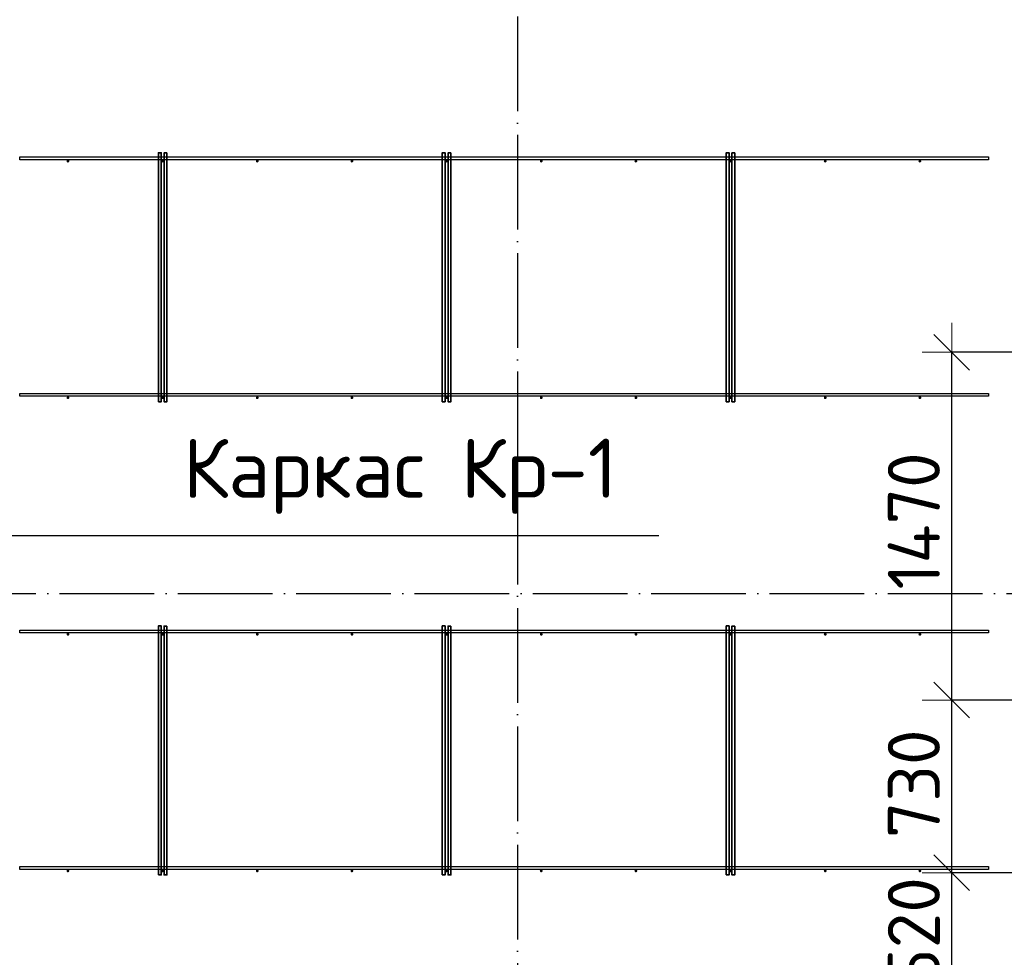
# Model space of a CAD drawing. Header units: millimetres. Extents: x 13527 to 139154, y -122592 to 61893.
# Tile 112 of 128: x 97536 to 101697, y 36862 to 40826. Entities that reach past the tile are written whole.
import ezdxf

# ---------------------------------------------------------------- set-up
doc = ezdxf.new("R2010")
doc.units = ezdxf.units.MM
doc.header["$PDMODE"] = 65
doc.linetypes.add('______11', pattern=[500, 400, -50, 0, -50])
doc.linetypes.add('______5', pattern=[1100, 800, -100, 100, -100])
doc.layers.add('Standard', color=7, linetype='Continuous', lineweight=25)
doc.layers.add('Размерная линия_ общее', color=7, linetype='Continuous', lineweight=13)
doc.layers.add('Арм.стержн. Фиксатор', color=7, linetype='Continuous', lineweight=35, true_color=0x501e0f)
doc.layers.add('Осевая линия_ общее', color=7, linetype='______5', lineweight=13, true_color=0xa0a0a0)
doc.styles.add('ISOCPEUR', font='ISOCPEUR')
doc.dimstyles.new('DIMSTYLE_3', dxfattribs={"dimtxt": 220, "dimasz": 250, "dimexe": 0, "dimexo": 0, "dimgap": 110, "dimtad": 2, "dimdec": 0, "dimrnd": 5, "dimzin": 12, "dimdsep": 46, "dimtxsty": 'ISOCPEUR', "dimblk1": 'ALL_ML_STRICH', "dimblk2": 'ALL_ML_STRICH', "dimsah": 1, "dimcen": 0, "dimclrd": 7, "dimclre": 256, "dimclrt": 7, "dimadec": 0, "dimazin": 0, "dimtfac": 1, "dimtdec": 0, "dimtix": 1, "dimtmove": 2, "dimatfit": 3, "dimfxl": 0, "dimtvp": 1.2, "dimtzin": 0, "dimlwd": 0, "dimlwe": -3, "dimarcsym": 0})
doc.dimstyles.new('DIMSTYLE_5', dxfattribs={"dimtxt": 220, "dimasz": 250, "dimexe": 0, "dimexo": 0, "dimgap": 110, "dimtad": 2, "dimdec": 0, "dimrnd": 5, "dimzin": 12, "dimdsep": 46, "dimtxsty": 'ISOCPEUR', "dimblk1": 'ALL_ML_STRICH', "dimblk2": 'ALL_ML_STRICH', "dimsah": 1, "dimcen": 0, "dimclrd": 7, "dimclre": 256, "dimclrt": 7, "dimadec": 0, "dimazin": 0, "dimtfac": 1, "dimtdec": 0, "dimtix": 1, "dimtmove": 2, "dimatfit": 3, "dimfxl": 0, "dimtzin": 0, "dimlwd": 0, "dimlwe": -3, "dimarcsym": 0})

# ---------------------------------------------------------------- blocks, each defined once
blk = doc.blocks.new('ALL_ML_STRICH')
at = {"color": 0, "linetype": 'ByBlock', "lineweight": -2}
for p, q in [((0, -0.5), (0, 0.5)), ((-0.3, -0.3), (0.3, 0.3)), ((-1, 0), (0.5, 0))]:
    blk.add_line(p, q, dxfattribs=at)
blk = doc.blocks.new('*D486')
at = {"layer": 'DEFPOINTS', "color": 7, "linetype": 'Continuous', "lineweight": 13, "transparency": 33554687}
for p in [(101894, 37220), (101474.5, 36700), (101633.3, 36700)]:
    blk.add_point(p, dxfattribs=at)
at = {"layer": 'Размерная линия_ общее', "color": 253, "linetype": 'Continuous', "lineweight": -2, "true_color": 0xa0a0a0, "transparency": 33554687}
for p, q in [((101874, 37220), (101474.5, 37220)), ((101653.3, 36700), (101474.5, 36700))]:
    blk.add_line(p, q, dxfattribs=at)
at = {"layer": 'Размерная линия_ общее', "color": 7, "linetype": 'Continuous', "lineweight": -2, "transparency": 33554687}
blk.add_line((101474.5, 36700), (101474.5, 37220), dxfattribs=at)
at = {"layer": 'Размерная линия_ общее', "color": 7, "linetype": 'Continuous', "lineweight": 13, "transparency": 33554687, "xscale": 250, "yscale": 250, "zscale": 250}
for p, rotation in [((101474.5, 37220), 90), ((101474.5, 36700), 270)]:
    blk.add_blockref('ALL_ML_STRICH', p, dxfattribs=dict(at, rotation=rotation))
at = {"layer": 'Размерная линия_ общее', "color": 7, "linetype": 'Continuous', "lineweight": 13, "transparency": 33554687, "insert": (101314.5, 36971), "char_height": 220, "width": 660, "attachment_point": 5, "rotation": 90, "style": 'ISOCPEUR'}
blk.add_mtext('\\A1;{520}', dxfattribs=at)
blk = doc.blocks.new('*D487')
at = {"layer": 'DEFPOINTS', "color": 7, "linetype": 'Continuous', "lineweight": 13, "transparency": 33554687}
for p in [(102806, 37950), (101474.5, 37220), (101894, 37220)]:
    blk.add_point(p, dxfattribs=at)
at = {"layer": 'Размерная линия_ общее', "color": 253, "linetype": 'Continuous', "lineweight": -2, "true_color": 0xa0a0a0, "transparency": 33554687}
for p, q in [((102786, 37950), (101474.5, 37950)), ((101874, 37220), (101474.5, 37220))]:
    blk.add_line(p, q, dxfattribs=at)
at = {"layer": 'Размерная линия_ общее', "color": 7, "linetype": 'Continuous', "lineweight": -2, "transparency": 33554687}
blk.add_line((101474.5, 37220), (101474.5, 37950), dxfattribs=at)
at = {"layer": 'Размерная линия_ общее', "color": 7, "linetype": 'Continuous', "lineweight": 13, "transparency": 33554687, "xscale": 250, "yscale": 250, "zscale": 250}
for p, rotation in [((101474.5, 37950), 90), ((101474.5, 37220), 270)]:
    blk.add_blockref('ALL_ML_STRICH', p, dxfattribs=dict(at, rotation=rotation))
at = {"layer": 'Размерная линия_ общее', "color": 7, "linetype": 'Continuous', "lineweight": 13, "transparency": 33554687, "insert": (101314.5, 37596), "char_height": 220, "width": 660, "attachment_point": 5, "rotation": 90, "style": 'ISOCPEUR'}
blk.add_mtext('\\A1;{730}', dxfattribs=at)
blk = doc.blocks.new('*D488')
at = {"layer": 'DEFPOINTS', "color": 7, "linetype": 'Continuous', "lineweight": 13, "transparency": 33554687}
for p in [(101894, 39420), (101474.5, 37950), (102806, 37950)]:
    blk.add_point(p, dxfattribs=at)
at = {"layer": 'Размерная линия_ общее', "color": 253, "linetype": 'Continuous', "lineweight": -2, "true_color": 0xa0a0a0, "transparency": 33554687}
for p, q in [((101874, 39420), (101474.5, 39420)), ((102786, 37950), (101474.5, 37950))]:
    blk.add_line(p, q, dxfattribs=at)
at = {"layer": 'Размерная линия_ общее', "color": 7, "linetype": 'Continuous', "lineweight": -2, "transparency": 33554687}
blk.add_line((101474.5, 37950), (101474.5, 39420), dxfattribs=at)
at = {"layer": 'Размерная линия_ общее', "color": 7, "linetype": 'Continuous', "lineweight": 13, "transparency": 33554687, "xscale": 250, "yscale": 250, "zscale": 250}
for p, rotation in [((101474.5, 39420), 90), ((101474.5, 37950), 270)]:
    blk.add_blockref('ALL_ML_STRICH', p, dxfattribs=dict(at, rotation=rotation))
at = {"layer": 'Размерная линия_ общее', "color": 7, "linetype": 'Continuous', "lineweight": 13, "transparency": 33554687, "insert": (101314.5, 38707), "char_height": 220, "width": 880, "attachment_point": 5, "rotation": 90, "style": 'ISOCPEUR'}
blk.add_mtext('\\A1;{1470}', dxfattribs=at)

msp = doc.modelspace()

# ---------------------------------------------------------------- hatches: boundary and pattern name
at = {"layer": 'Арм.стержн. Фиксатор', "linetype": 'Continuous', "lineweight": 35, "transparency": 33554687}
for points in [[(97746, 40228), (97745.5, 40230.3), (97744.2, 40232.2), (97742.3, 40233.5), (97740, 40234), (97737.7, 40233.5), (97735.8, 40232.2), (97734.5, 40230.3), (97734, 40228), (97734.5, 40225.7), (97735.8, 40223.8), (97737.7, 40222.5), (97740, 40222), (97742.3, 40222.5), (97744.2, 40223.8), (97745.5, 40225.7)], [(98146, 40228), (98145.5, 40230.3), (98144.2, 40232.2), (98142.3, 40233.5), (98140, 40234), (98137.7, 40233.5), (98135.8, 40232.2), (98134.5, 40230.3), (98134, 40228), (98134.5, 40225.7), (98135.8, 40223.8), (98137.7, 40222.5), (98140, 40222), (98142.3, 40222.5), (98144.2, 40223.8), (98145.5, 40225.7)], [(98546, 40228), (98545.5, 40230.3), (98544.2, 40232.2), (98542.3, 40233.5), (98540, 40234), (98537.7, 40233.5), (98535.8, 40232.2), (98534.5, 40230.3), (98534, 40228), (98534.5, 40225.7), (98535.8, 40223.8), (98537.7, 40222.5), (98540, 40222), (98542.3, 40222.5), (98544.2, 40223.8), (98545.5, 40225.7)], [(98946, 40228), (98945.5, 40230.3), (98944.2, 40232.2), (98942.3, 40233.5), (98940, 40234), (98937.7, 40233.5), (98935.8, 40232.2), (98934.5, 40230.3), (98934, 40228), (98934.5, 40225.7), (98935.8, 40223.8), (98937.7, 40222.5), (98940, 40222), (98942.3, 40222.5), (98944.2, 40223.8), (98945.5, 40225.7)], [(99346, 40228), (99345.5, 40230.3), (99344.2, 40232.2), (99342.3, 40233.5), (99340, 40234), (99337.7, 40233.5), (99335.8, 40232.2), (99334.5, 40230.3), (99334, 40228), (99334.5, 40225.7), (99335.8, 40223.8), (99337.7, 40222.5), (99340, 40222), (99342.3, 40222.5), (99344.2, 40223.8), (99345.5, 40225.7)], [(99746, 40228), (99745.5, 40230.3), (99744.2, 40232.2), (99742.3, 40233.5), (99740, 40234), (99737.7, 40233.5), (99735.8, 40232.2), (99734.5, 40230.3), (99734, 40228), (99734.5, 40225.7), (99735.8, 40223.8), (99737.7, 40222.5), (99740, 40222), (99742.3, 40222.5), (99744.2, 40223.8), (99745.5, 40225.7)], [(100146, 40228), (100145.5, 40230.3), (100144.2, 40232.2), (100142.3, 40233.5), (100140, 40234), (100137.7, 40233.5), (100135.8, 40232.2), (100134.5, 40230.3), (100134, 40228), (100134.5, 40225.7), (100135.8, 40223.8), (100137.7, 40222.5), (100140, 40222), (100142.3, 40222.5), (100144.2, 40223.8), (100145.5, 40225.7)], [(100546, 40228), (100545.5, 40230.3), (100544.2, 40232.2), (100542.3, 40233.5), (100540, 40234), (100537.7, 40233.5), (100535.8, 40232.2), (100534.5, 40230.3), (100534, 40228), (100534.5, 40225.7), (100535.8, 40223.8), (100537.7, 40222.5), (100540, 40222), (100542.3, 40222.5), (100544.2, 40223.8), (100545.5, 40225.7)], [(100946, 40228), (100945.5, 40230.3), (100944.2, 40232.2), (100942.3, 40233.5), (100940, 40234), (100937.7, 40233.5), (100935.8, 40232.2), (100934.5, 40230.3), (100934, 40228), (100934.5, 40225.7), (100935.8, 40223.8), (100937.7, 40222.5), (100940, 40222), (100942.3, 40222.5), (100944.2, 40223.8), (100945.5, 40225.7)], [(101346, 40228), (101345.5, 40230.3), (101344.2, 40232.2), (101342.3, 40233.5), (101340, 40234), (101337.7, 40233.5), (101335.8, 40232.2), (101334.5, 40230.3), (101334, 40228), (101334.5, 40225.7), (101335.8, 40223.8), (101337.7, 40222.5), (101340, 40222), (101342.3, 40222.5), (101344.2, 40223.8), (101345.5, 40225.7)], [(97746, 39228), (97745.5, 39230.3), (97744.2, 39232.2), (97742.3, 39233.5), (97740, 39234), (97737.7, 39233.5), (97735.8, 39232.2), (97734.5, 39230.3), (97734, 39228), (97734.5, 39225.7), (97735.8, 39223.8), (97737.7, 39222.5), (97740, 39222), (97742.3, 39222.5), (97744.2, 39223.8), (97745.5, 39225.7)], [(98146, 39228), (98145.5, 39230.3), (98144.2, 39232.2), (98142.3, 39233.5), (98140, 39234), (98137.7, 39233.5), (98135.8, 39232.2), (98134.5, 39230.3), (98134, 39228), (98134.5, 39225.7), (98135.8, 39223.8), (98137.7, 39222.5), (98140, 39222), (98142.3, 39222.5), (98144.2, 39223.8), (98145.5, 39225.7)], [(98546, 39228), (98545.5, 39230.3), (98544.2, 39232.2), (98542.3, 39233.5), (98540, 39234), (98537.7, 39233.5), (98535.8, 39232.2), (98534.5, 39230.3), (98534, 39228), (98534.5, 39225.7), (98535.8, 39223.8), (98537.7, 39222.5), (98540, 39222), (98542.3, 39222.5), (98544.2, 39223.8), (98545.5, 39225.7)], [(98946, 39228), (98945.5, 39230.3), (98944.2, 39232.2), (98942.3, 39233.5), (98940, 39234), (98937.7, 39233.5), (98935.8, 39232.2), (98934.5, 39230.3), (98934, 39228), (98934.5, 39225.7), (98935.8, 39223.8), (98937.7, 39222.5), (98940, 39222), (98942.3, 39222.5), (98944.2, 39223.8), (98945.5, 39225.7)], [(99346, 39228), (99345.5, 39230.3), (99344.2, 39232.2), (99342.3, 39233.5), (99340, 39234), (99337.7, 39233.5), (99335.8, 39232.2), (99334.5, 39230.3), (99334, 39228), (99334.5, 39225.7), (99335.8, 39223.8), (99337.7, 39222.5), (99340, 39222), (99342.3, 39222.5), (99344.2, 39223.8), (99345.5, 39225.7)], [(99746, 39228), (99745.5, 39230.3), (99744.2, 39232.2), (99742.3, 39233.5), (99740, 39234), (99737.7, 39233.5), (99735.8, 39232.2), (99734.5, 39230.3), (99734, 39228), (99734.5, 39225.7), (99735.8, 39223.8), (99737.7, 39222.5), (99740, 39222), (99742.3, 39222.5), (99744.2, 39223.8), (99745.5, 39225.7)], [(100146, 39228), (100145.5, 39230.3), (100144.2, 39232.2), (100142.3, 39233.5), (100140, 39234), (100137.7, 39233.5), (100135.8, 39232.2), (100134.5, 39230.3), (100134, 39228), (100134.5, 39225.7), (100135.8, 39223.8), (100137.7, 39222.5), (100140, 39222), (100142.3, 39222.5), (100144.2, 39223.8), (100145.5, 39225.7)], [(100546, 39228), (100545.5, 39230.3), (100544.2, 39232.2), (100542.3, 39233.5), (100540, 39234), (100537.7, 39233.5), (100535.8, 39232.2), (100534.5, 39230.3), (100534, 39228), (100534.5, 39225.7), (100535.8, 39223.8), (100537.7, 39222.5), (100540, 39222), (100542.3, 39222.5), (100544.2, 39223.8), (100545.5, 39225.7)], [(100946, 39228), (100945.5, 39230.3), (100944.2, 39232.2), (100942.3, 39233.5), (100940, 39234), (100937.7, 39233.5), (100935.8, 39232.2), (100934.5, 39230.3), (100934, 39228), (100934.5, 39225.7), (100935.8, 39223.8), (100937.7, 39222.5), (100940, 39222), (100942.3, 39222.5), (100944.2, 39223.8), (100945.5, 39225.7)], [(101346, 39228), (101345.5, 39230.3), (101344.2, 39232.2), (101342.3, 39233.5), (101340, 39234), (101337.7, 39233.5), (101335.8, 39232.2), (101334.5, 39230.3), (101334, 39228), (101334.5, 39225.7), (101335.8, 39223.8), (101337.7, 39222.5), (101340, 39222), (101342.3, 39222.5), (101344.2, 39223.8), (101345.5, 39225.7)], [(97746, 38228), (97745.5, 38230.3), (97744.2, 38232.2), (97742.3, 38233.5), (97740, 38234), (97737.7, 38233.5), (97735.8, 38232.2), (97734.5, 38230.3), (97734, 38228), (97734.5, 38225.7), (97735.8, 38223.8), (97737.7, 38222.5), (97740, 38222), (97742.3, 38222.5), (97744.2, 38223.8), (97745.5, 38225.7)], [(98146, 38228), (98145.5, 38230.3), (98144.2, 38232.2), (98142.3, 38233.5), (98140, 38234), (98137.7, 38233.5), (98135.8, 38232.2), (98134.5, 38230.3), (98134, 38228), (98134.5, 38225.7), (98135.8, 38223.8), (98137.7, 38222.5), (98140, 38222), (98142.3, 38222.5), (98144.2, 38223.8), (98145.5, 38225.7)], [(98546, 38228), (98545.5, 38230.3), (98544.2, 38232.2), (98542.3, 38233.5), (98540, 38234), (98537.7, 38233.5), (98535.8, 38232.2), (98534.5, 38230.3), (98534, 38228), (98534.5, 38225.7), (98535.8, 38223.8), (98537.7, 38222.5), (98540, 38222), (98542.3, 38222.5), (98544.2, 38223.8), (98545.5, 38225.7)], [(98946, 38228), (98945.5, 38230.3), (98944.2, 38232.2), (98942.3, 38233.5), (98940, 38234), (98937.7, 38233.5), (98935.8, 38232.2), (98934.5, 38230.3), (98934, 38228), (98934.5, 38225.7), (98935.8, 38223.8), (98937.7, 38222.5), (98940, 38222), (98942.3, 38222.5), (98944.2, 38223.8), (98945.5, 38225.7)], [(99346, 38228), (99345.5, 38230.3), (99344.2, 38232.2), (99342.3, 38233.5), (99340, 38234), (99337.7, 38233.5), (99335.8, 38232.2), (99334.5, 38230.3), (99334, 38228), (99334.5, 38225.7), (99335.8, 38223.8), (99337.7, 38222.5), (99340, 38222), (99342.3, 38222.5), (99344.2, 38223.8), (99345.5, 38225.7)], [(99746, 38228), (99745.5, 38230.3), (99744.2, 38232.2), (99742.3, 38233.5), (99740, 38234), (99737.7, 38233.5), (99735.8, 38232.2), (99734.5, 38230.3), (99734, 38228), (99734.5, 38225.7), (99735.8, 38223.8), (99737.7, 38222.5), (99740, 38222), (99742.3, 38222.5), (99744.2, 38223.8), (99745.5, 38225.7)], [(100146, 38228), (100145.5, 38230.3), (100144.2, 38232.2), (100142.3, 38233.5), (100140, 38234), (100137.7, 38233.5), (100135.8, 38232.2), (100134.5, 38230.3), (100134, 38228), (100134.5, 38225.7), (100135.8, 38223.8), (100137.7, 38222.5), (100140, 38222), (100142.3, 38222.5), (100144.2, 38223.8), (100145.5, 38225.7)], [(100546, 38228), (100545.5, 38230.3), (100544.2, 38232.2), (100542.3, 38233.5), (100540, 38234), (100537.7, 38233.5), (100535.8, 38232.2), (100534.5, 38230.3), (100534, 38228), (100534.5, 38225.7), (100535.8, 38223.8), (100537.7, 38222.5), (100540, 38222), (100542.3, 38222.5), (100544.2, 38223.8), (100545.5, 38225.7)], [(100946, 38228), (100945.5, 38230.3), (100944.2, 38232.2), (100942.3, 38233.5), (100940, 38234), (100937.7, 38233.5), (100935.8, 38232.2), (100934.5, 38230.3), (100934, 38228), (100934.5, 38225.7), (100935.8, 38223.8), (100937.7, 38222.5), (100940, 38222), (100942.3, 38222.5), (100944.2, 38223.8), (100945.5, 38225.7)], [(101346, 38228), (101345.5, 38230.3), (101344.2, 38232.2), (101342.3, 38233.5), (101340, 38234), (101337.7, 38233.5), (101335.8, 38232.2), (101334.5, 38230.3), (101334, 38228), (101334.5, 38225.7), (101335.8, 38223.8), (101337.7, 38222.5), (101340, 38222), (101342.3, 38222.5), (101344.2, 38223.8), (101345.5, 38225.7)], [(97746, 37228), (97745.5, 37230.3), (97744.2, 37232.2), (97742.3, 37233.5), (97740, 37234), (97737.7, 37233.5), (97735.8, 37232.2), (97734.5, 37230.3), (97734, 37228), (97734.5, 37225.7), (97735.8, 37223.8), (97737.7, 37222.5), (97740, 37222), (97742.3, 37222.5), (97744.2, 37223.8), (97745.5, 37225.7)], [(98146, 37228), (98145.5, 37230.3), (98144.2, 37232.2), (98142.3, 37233.5), (98140, 37234), (98137.7, 37233.5), (98135.8, 37232.2), (98134.5, 37230.3), (98134, 37228), (98134.5, 37225.7), (98135.8, 37223.8), (98137.7, 37222.5), (98140, 37222), (98142.3, 37222.5), (98144.2, 37223.8), (98145.5, 37225.7)], [(98546, 37228), (98545.5, 37230.3), (98544.2, 37232.2), (98542.3, 37233.5), (98540, 37234), (98537.7, 37233.5), (98535.8, 37232.2), (98534.5, 37230.3), (98534, 37228), (98534.5, 37225.7), (98535.8, 37223.8), (98537.7, 37222.5), (98540, 37222), (98542.3, 37222.5), (98544.2, 37223.8), (98545.5, 37225.7)], [(98946, 37228), (98945.5, 37230.3), (98944.2, 37232.2), (98942.3, 37233.5), (98940, 37234), (98937.7, 37233.5), (98935.8, 37232.2), (98934.5, 37230.3), (98934, 37228), (98934.5, 37225.7), (98935.8, 37223.8), (98937.7, 37222.5), (98940, 37222), (98942.3, 37222.5), (98944.2, 37223.8), (98945.5, 37225.7)], [(99346, 37228), (99345.5, 37230.3), (99344.2, 37232.2), (99342.3, 37233.5), (99340, 37234), (99337.7, 37233.5), (99335.8, 37232.2), (99334.5, 37230.3), (99334, 37228), (99334.5, 37225.7), (99335.8, 37223.8), (99337.7, 37222.5), (99340, 37222), (99342.3, 37222.5), (99344.2, 37223.8), (99345.5, 37225.7)], [(99746, 37228), (99745.5, 37230.3), (99744.2, 37232.2), (99742.3, 37233.5), (99740, 37234), (99737.7, 37233.5), (99735.8, 37232.2), (99734.5, 37230.3), (99734, 37228), (99734.5, 37225.7), (99735.8, 37223.8), (99737.7, 37222.5), (99740, 37222), (99742.3, 37222.5), (99744.2, 37223.8), (99745.5, 37225.7)], [(100146, 37228), (100145.5, 37230.3), (100144.2, 37232.2), (100142.3, 37233.5), (100140, 37234), (100137.7, 37233.5), (100135.8, 37232.2), (100134.5, 37230.3), (100134, 37228), (100134.5, 37225.7), (100135.8, 37223.8), (100137.7, 37222.5), (100140, 37222), (100142.3, 37222.5), (100144.2, 37223.8), (100145.5, 37225.7)], [(100546, 37228), (100545.5, 37230.3), (100544.2, 37232.2), (100542.3, 37233.5), (100540, 37234), (100537.7, 37233.5), (100535.8, 37232.2), (100534.5, 37230.3), (100534, 37228), (100534.5, 37225.7), (100535.8, 37223.8), (100537.7, 37222.5), (100540, 37222), (100542.3, 37222.5), (100544.2, 37223.8), (100545.5, 37225.7)], [(100946, 37228), (100945.5, 37230.3), (100944.2, 37232.2), (100942.3, 37233.5), (100940, 37234), (100937.7, 37233.5), (100935.8, 37232.2), (100934.5, 37230.3), (100934, 37228), (100934.5, 37225.7), (100935.8, 37223.8), (100937.7, 37222.5), (100940, 37222), (100942.3, 37222.5), (100944.2, 37223.8), (100945.5, 37225.7)], [(101346, 37228), (101345.5, 37230.3), (101344.2, 37232.2), (101342.3, 37233.5), (101340, 37234), (101337.7, 37233.5), (101335.8, 37232.2), (101334.5, 37230.3), (101334, 37228), (101334.5, 37225.7), (101335.8, 37223.8), (101337.7, 37222.5), (101340, 37222), (101342.3, 37222.5), (101344.2, 37223.8), (101345.5, 37225.7)]]:
    msp.add_hatch(color=34, dxfattribs=at).paths.add_polyline_path(points)

# ---------------------------------------------------------------- linework, layer by layer
at = {"layer": 'Арм.стержн. Фиксатор', "color": 34, "linetype": 'Continuous', "lineweight": 25, "transparency": 33554687}
for points in [[(97537.3, 40246), (101629.9, 40246), (101629.9, 40234), (97537.3, 40234), (97537.3, 40246)], [(97537.3, 40246), (101629.9, 40246), (101629.9, 40234), (97537.3, 40234), (97537.3, 40246)], [(97537.3, 39246), (101629.9, 39246), (101629.9, 39234), (97537.3, 39234), (97537.3, 39246)], [(97537.3, 39246), (101629.9, 39246), (101629.9, 39234), (97537.3, 39234), (97537.3, 39246)], [(97537.3, 38246), (101629.9, 38246), (101629.9, 38234), (97537.3, 38234), (97537.3, 38246)], [(97537.3, 38246), (101629.9, 38246), (101629.9, 38234), (97537.3, 38234), (97537.3, 38246)], [(97537.3, 37246), (101629.9, 37246), (101629.9, 37234), (97537.3, 37234), (97537.3, 37246)], [(97537.3, 37246), (101629.9, 37246), (101629.9, 37234), (97537.3, 37234), (97537.3, 37246)]]:
    msp.add_lwpolyline(points, dxfattribs=at)
at = {"layer": 'Арм.стержн. Фиксатор', "color": 34, "linetype": 'Continuous', "lineweight": 35, "transparency": 33554687}
for points in [[(98122, 39211.1), (98122, 40263.1), (98134, 40263.1), (98134, 39211.1), (98122, 39211.1)], [(98158, 40262.9), (98158, 39210.8), (98146, 39210.8), (98146, 40262.9), (98158, 40262.9)], [(99322, 39211.1), (99322, 40263.1), (99334, 40263.1), (99334, 39211.1), (99322, 39211.1)], [(99358, 40262.9), (99358, 39210.8), (99346, 39210.8), (99346, 40262.9), (99358, 40262.9)], [(100522, 39211.1), (100522, 40263.1), (100534, 40263.1), (100534, 39211.1), (100522, 39211.1)], [(100558, 40262.9), (100558, 39210.8), (100546, 39210.8), (100546, 40262.9), (100558, 40262.9)], [(98122, 37211.1), (98122, 38263.1), (98134, 38263.1), (98134, 37211.1), (98122, 37211.1)], [(98158, 38262.9), (98158, 37210.8), (98146, 37210.8), (98146, 38262.9), (98158, 38262.9)], [(99322, 37211.1), (99322, 38263.1), (99334, 38263.1), (99334, 37211.1), (99322, 37211.1)], [(99358, 38262.9), (99358, 37210.8), (99346, 37210.8), (99346, 38262.9), (99358, 38262.9)], [(100522, 37211.1), (100522, 38263.1), (100534, 38263.1), (100534, 37211.1), (100522, 37211.1)], [(100558, 38262.9), (100558, 37210.8), (100546, 37210.8), (100546, 38262.9), (100558, 38262.9)]]:
    msp.add_lwpolyline(points, dxfattribs=at)
at = {"layer": 'Осевая линия_ общее', "color": 253, "linetype": '______11', "lineweight": -3, "true_color": 0xa0a0a0, "transparency": 33554687}
for p, q in [((99640, 46340), (99640, 28122.1)), ((75200, 38400), (119325.4, 38400))]:
    msp.add_line(p, q, dxfattribs=at)
at = {"layer": 'Осевая линия_ общее', "color": 251, "linetype": 'Continuous', "lineweight": 25, "true_color": 0x494949, "transparency": 33554687}
msp.add_lwpolyline([(97410, 38645.2), (98226.4, 38645.2), (100236.4, 38645.2)], dxfattribs=at)

# ---------------------------------------------------------------- texts
at = {"layer": 'Standard', "color": 7, "linetype": 'Continuous', "lineweight": 25, "transparency": 33554687, "insert": (98226.4, 38736.9), "char_height": 250, "width": 2043.827, "attachment_point": 7, "style": 'ISOCPEUR'}
msp.add_mtext('\\A1;{\\fISOCPEUR|i0|b0;\\H250.000000;\\W1.000000;\\C7;Каркас Кр-1}\\P', dxfattribs=at)

# ---------------------------------------------------------------- dimensions: what is measured, and where the dimension line sits
at = {"layer": 'Размерная линия_ общее', "color": 7, "linetype": 'Continuous', "lineweight": 13, "transparency": 33554687}
for base, p1, p2, dimstyle, picture, middle in [((101474.5, 39420), (102786, 37950), (101874, 39420), 'DIMSTYLE_5', '*D488', (101314.5, 38707)), ((101474.5, 37950), (101874, 37220), (102786, 37950), 'DIMSTYLE_5', '*D487', (101314.5, 37596)), ((101474.5, 37220), (101653.3, 36700), (101874, 37220), 'DIMSTYLE_3', '*D486', (101314.5, 36971))]:
    dim = msp.add_linear_dim(base=base, p1=p1, p2=p2, angle=90, dimstyle=dimstyle, override={"dimpost": '<>', "dimclrd": 7, "dimclre": 253, "dimclrt": 7, "dimlwd": 0, "dimlwe": 65533}, dxfattribs=at)
    dim.commit()
    dim.dimension.update_dxf_attribs({"geometry": picture, "text_midpoint": middle, "dimtype": 160})

doc.saveas('drawing.dxf')
